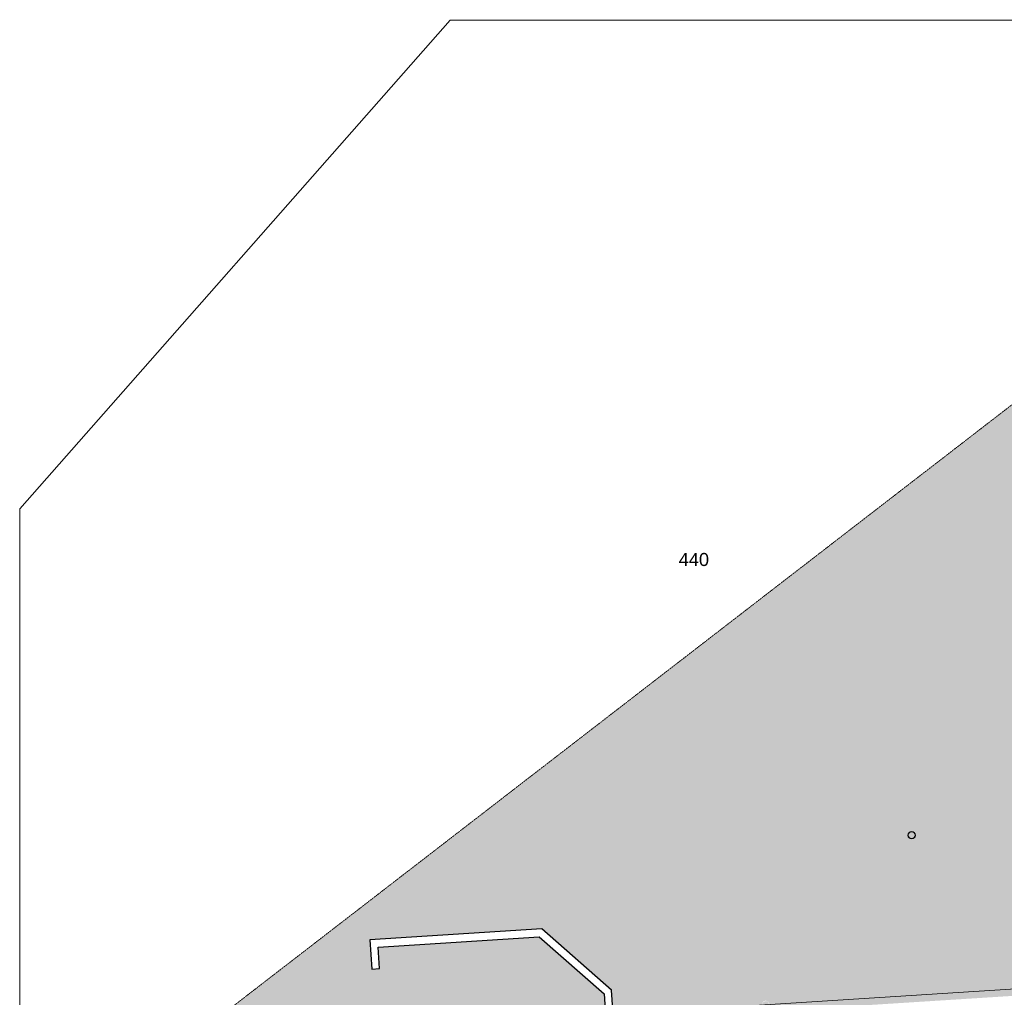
# Model space of a CAD drawing. Header units: millimetres. Extents: x 16156 to 109545, y -1019 to 113498.
# Tile 39 of 50: x 16166 to 42597, y 87254 to 113498. Entities that reach past the tile are written whole.
import ezdxf

# ---------------------------------------------------------------- set-up
doc = ezdxf.new("R2010")
doc.units = ezdxf.units.MM
doc.linetypes.add('ARC Dash', pattern=[4, 2, -2])
for name, color, linetype, lineweight in [('A--AR9__AlgVoorz', 1, 'Continuous', 9), ('A--L22__Binnenwanden', 2, 'Continuous', 9), ('A--L28__Hoofddraagconstructies', 3, 'Continuous', 9), ('A--LD30__DetailPenMiddel', 3, 'Continuous', 9), ('A--LR9__AlgVoorz', 7, 'Continuous', 9), ('A--TR9__AlgVoorz', 1, 'Continuous', 13)]:
    doc.layers.add(name, color=color, linetype=linetype, lineweight=lineweight)
doc.styles.add('Arial', font='arial.ttf', dxfattribs={"height": 350})

# ---------------------------------------------------------------- blocks, each defined once
blk = doc.blocks.new('28_SCF_ARC_stalen_kolom_rond - Stalen kolom ø200mm-V8-DO-Begane grond - Nieuwe situatie - Brandcompartimentering')
at = {"layer": 'A--L28__Hoofddraagconstructies'}
for radius, start, end in [(100, 360, 180), (100, 180, 360), (90, 0, 180), (90, 180, 360)]:
    blk.add_arc((0, 0), radius, start, end, dxfattribs=at)

msp = doc.modelspace()

# ---------------------------------------------------------------- hatches: boundary and pattern name
at = {"layer": 'A--AR9__AlgVoorz'}
h = msp.add_hatch(color=254, dxfattribs=at)
h.paths.add_polyline_path([(49362, 87894), (49053, 87724), (49044, 87874), (49066, 87875), (43196, 93042), (43335, 93200), (49285, 87962)])
h.paths.add_polyline_path([(20664, 86065), (31888, 86780), (31852, 87345), (30112, 88877), (25789, 88602), (25826, 88023), (25617, 88010), (25566, 88799), (30186, 89093), (32056, 87446), (32097, 86794), (32219, 86651), (32227, 86617), (49056, 87689), (49061, 87728), (49362, 87894), (50428, 87962), (52955, 90824), (52570, 96748), (52554, 96728), (52530, 96710), (52501, 96700), (52468, 96700), (52425, 96721), (52401, 96748), (52391, 96768), (52386, 96798), (52401, 96849), (52425, 96876), (52441, 96887), (52470, 96897), (52503, 96897), (52546, 96876), (52565, 96865), (52539, 97258), (52724, 97270), (52666, 98168), (52481, 98156), (51991, 105738), (52361, 105762), (52224, 107777), (51861, 107754), (51771, 109149), (52140, 109173), (52066, 110316), (20668, 86068)])
h.paths.add_polyline_path([(32219, 86652), (32097, 86794), (32210, 86794), (32211, 86780)])
h.paths.add_polyline_path([(36208, 86964), (36173, 86964), (36130, 86984), (36106, 87012), (36096, 87031), (36090, 87062), (36106, 87113), (36130, 87140), (36146, 87151), (36175, 87161), (36208, 87161), (36251, 87140), (36275, 87113), (36285, 87093), (36290, 87062), (36275, 87012), (36251, 86984), (36235, 86974)])
h.paths.add_polyline_path([(36175, 86974), (36211, 86976), (36252, 86998), (36267, 87018), (36275, 87031), (36280, 87062), (36267, 87107), (36252, 87126), (36235, 87140), (36206, 87151), (36169, 87149), (36129, 87126), (36114, 87107), (36106, 87093), (36100, 87062), (36114, 87018), (36129, 86998), (36145, 86984), (36173, 86974)])
h.paths.add_polyline_path([(44621, 87570), (44578, 87591), (44553, 87618), (44543, 87638), (44538, 87669), (44553, 87719), (44578, 87747), (44594, 87757), (44622, 87767), (44655, 87767), (44698, 87747), (44723, 87719), (44733, 87699), (44738, 87669), (44723, 87618), (44698, 87591), (44682, 87580), (44654, 87570), (44622, 87570)])
h.paths.add_polyline_path([(44654, 87580), (44699, 87604), (44715, 87624), (44723, 87638), (44728, 87669), (44715, 87713), (44699, 87733), (44683, 87747), (44654, 87757), (44617, 87755), (44577, 87733), (44561, 87713), (44553, 87699), (44548, 87669), (44561, 87624), (44577, 87604), (44607, 87586), (44622, 87580)])
h.paths.add_polyline_path([(40125, 91507), (40092, 91507), (40049, 91527), (40025, 91555), (40015, 91574), (40010, 91605), (40025, 91656), (40049, 91683), (40065, 91694), (40094, 91704), (40127, 91704), (40170, 91683), (40194, 91656), (40204, 91636), (40210, 91605), (40194, 91555), (40170, 91527), (40154, 91516), (40127, 91507)])
h.paths.add_polyline_path([(40125, 91516), (40171, 91541), (40186, 91560), (40194, 91574), (40200, 91605), (40186, 91650), (40171, 91669), (40155, 91683), (40125, 91694), (40089, 91692), (40048, 91669), (40033, 91650), (40025, 91636), (40020, 91605), (40033, 91560), (40048, 91541), (40065, 91527), (40094, 91516)])
h.paths.add_polyline_path([(44046, 96049), (44012, 96049), (43969, 96070), (43944, 96097), (43934, 96117), (43929, 96148), (43944, 96198), (43969, 96226), (43985, 96236), (44013, 96246), (44046, 96246), (44089, 96226), (44114, 96198), (44124, 96178), (44129, 96148), (44114, 96097), (44089, 96070), (44073, 96059)])
h.paths.add_polyline_path([(44013, 96059), (44050, 96061), (44090, 96083), (44106, 96103), (44114, 96117), (44119, 96148), (44106, 96192), (44090, 96212), (44074, 96226), (44045, 96236), (44008, 96234), (43968, 96212), (43952, 96192), (43944, 96178), (43939, 96148), (43952, 96103), (43968, 96083), (43984, 96070), (44012, 96060)])
h.paths.add_polyline_path([(52470, 96710), (52507, 96712), (52547, 96734), (52562, 96754), (52570, 96780), (52562, 96843), (52539, 96869), (52531, 96876), (52501, 96887), (52464, 96885), (52424, 96863), (52409, 96843), (52401, 96829), (52396, 96798), (52409, 96754), (52424, 96734), (52441, 96721), (52468, 96710)])
h.paths.add_polyline_path([(47964, 100592), (47931, 100592), (47888, 100612), (47864, 100640), (47854, 100660), (47848, 100690), (47864, 100741), (47888, 100768), (47904, 100779), (47933, 100789), (47966, 100789), (48009, 100768), (48033, 100741), (48043, 100721), (48048, 100690), (48033, 100640), (48009, 100612), (47993, 100602), (47966, 100592)])
h.paths.add_polyline_path([(47933, 100602), (47970, 100604), (48010, 100626), (48025, 100646), (48033, 100660), (48038, 100690), (48025, 100735), (48010, 100755), (47993, 100768), (47964, 100779), (47927, 100777), (47887, 100755), (47872, 100735), (47864, 100721), (47858, 100690), (47872, 100646), (47887, 100626), (47903, 100612), (47931, 100602)])
h.paths.add_polyline_path([(51876, 105165), (51833, 105185), (51809, 105213), (51799, 105232), (51794, 105263), (51809, 105314), (51833, 105341), (51849, 105352), (51878, 105362), (51911, 105362), (51954, 105341), (51978, 105314), (51991, 105276), (51991, 105251), (51978, 105213), (51954, 105185), (51938, 105174), (51909, 105165), (51878, 105165)])
h.paths.add_polyline_path([(51909, 105174), (51955, 105199), (51970, 105218), (51978, 105232), (51984, 105263), (51970, 105308), (51955, 105327), (51939, 105341), (51909, 105352), (51872, 105350), (51832, 105327), (51817, 105308), (51809, 105294), (51804, 105263), (51817, 105218), (51832, 105199), (51849, 105185), (51878, 105174)])

# ---------------------------------------------------------------- linework, layer by layer
at = {"layer": 'A--L22__Binnenwanden', "lineweight": 30}
for p, q in [((30186, 89093), (25566, 88799)), ((32056, 87446), (30186, 89093)), ((25789, 88602), (30112, 88877)), ((30112, 88877), (31852, 87345)), ((25566, 88799), (25617, 88010)), ((25826, 88023), (25789, 88602)), ((25617, 88010), (25826, 88023)), ((31852, 87345), (31888, 86780)), ((32097, 86794), (32056, 87446))]:
    msp.add_line(p, q, dxfattribs=at)
at = {"layer": 'A--LD30__DetailPenMiddel', "linetype": 'ARC Dash'}
msp.add_line((20141, 85661), (56186, 113498), dxfattribs=at)
at = {"layer": 'A--LR9__AlgVoorz'}
for p, q in [((27717, 113487), (16166, 100371)), ((51676, 113487), (27717, 113487)), ((16166, 100371), (16166, 85779)), ((25566, 88799), (30186, 89093)), ((30186, 89093), (32056, 87446)), ((30112, 88877), (25789, 88602)), ((31852, 87345), (30112, 88877)), ((25617, 88010), (25566, 88799)), ((25789, 88602), (25826, 88023)), ((25826, 88023), (25617, 88010)), ((32097, 86794), (49066, 87875)), ((31888, 86780), (31852, 87345)), ((32056, 87446), (32097, 86794))]:
    msp.add_line(p, q, dxfattribs=at)

# ---------------------------------------------------------------- block references
at = {"layer": 'A--L28__Hoofddraagconstructies'}
msp.add_blockref('28_SCF_ARC_stalen_kolom_rond - Stalen kolom ø200mm-V8-DO-Begane grond - Nieuwe situatie - Brandcompartimentering', (40110, 91605), dxfattribs=at)

# ---------------------------------------------------------------- texts
at = {"layer": 'A--TR9__AlgVoorz', "insert": (33855, 99182), "char_height": 350, "width": 1010.13, "attachment_point": 1, "style": 'Arial'}
msp.add_mtext('440', dxfattribs=at)

doc.saveas('drawing.dxf')
